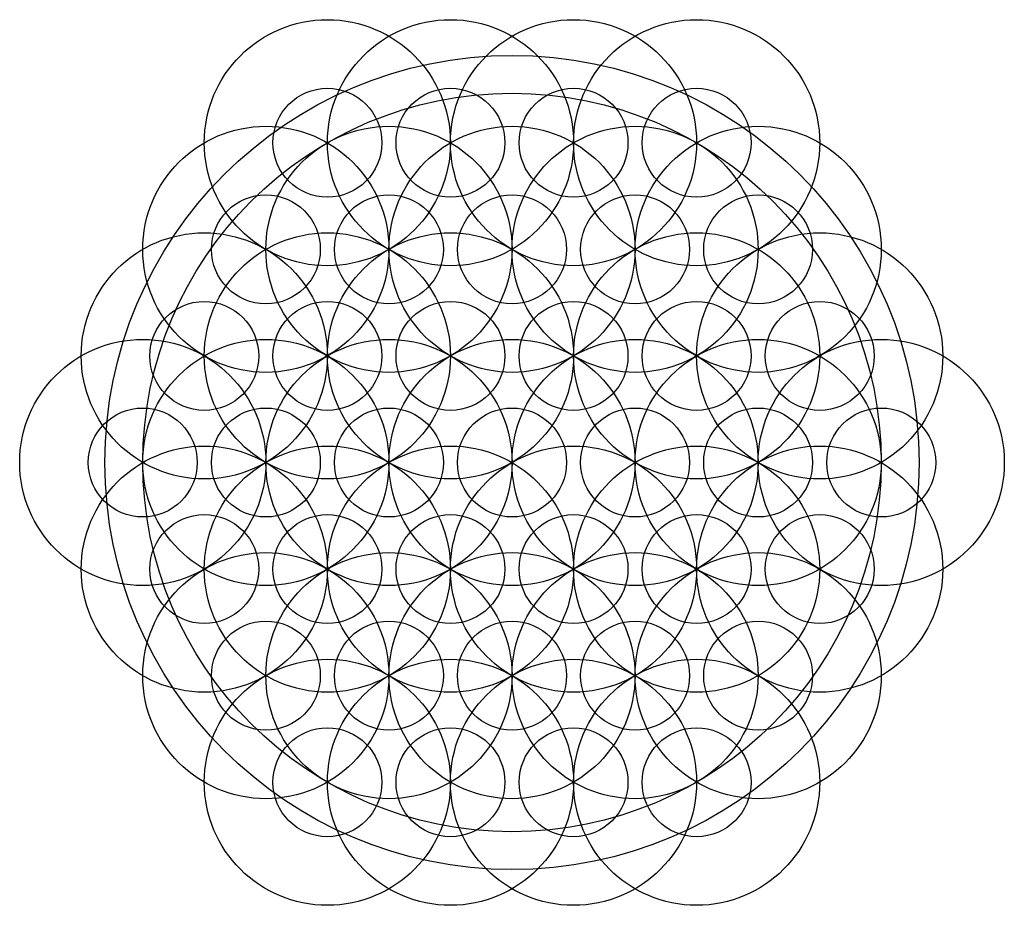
# Model space of a CAD drawing. Header units: inches. Extents: x -13 to 13, y -11.7 to 11.7.
import ezdxf

# ---------------------------------------------------------------- set-up
doc = ezdxf.new("R2010")
doc.units = ezdxf.units.IN
doc.header["$MEASUREMENT"] = 0

msp = doc.modelspace()

# ---------------------------------------------------------------- linework, layer by layer
for centre, radius in [((-4.875, 8.444), 3.25), ((-1.625, 8.444), 3.25), ((1.625, 8.444), 3.25), ((4.875, 8.444), 3.25), ((0, 0), 10.75), ((-4.875, 8.444), 1.438), ((-1.625, 8.444), 1.438), ((1.625, 8.444), 1.438), ((4.875, 8.444), 1.438), ((0, 0), 9.75), ((-6.5, 5.629), 3.25), ((-3.25, 5.629), 3.25), ((0, 5.629), 3.25), ((3.25, 5.629), 3.25), ((6.5, 5.629), 3.25), ((-6.5, 5.629), 1.438), ((-3.25, 5.629), 1.438), ((0, 5.629), 1.438), ((3.25, 5.629), 1.438), ((6.5, 5.629), 1.438), ((-8.125, 2.815), 3.25), ((-4.875, 2.815), 3.25), ((-1.625, 2.815), 3.25), ((4.875, 2.815), 3.25), ((8.125, 2.815), 3.25), ((-8.125, 2.815), 1.438), ((-4.875, 2.815), 1.438), ((-1.625, 2.815), 1.438), ((1.625, 2.815), 1.438), ((4.875, 2.815), 1.438), ((8.125, 2.815), 1.438), ((-9.75, 0), 3.25), ((-6.5, 0), 3.25), ((-3.25, 0), 3.25), ((0, 0), 3.25), ((3.25, 0), 3.25), ((6.5, 0), 3.25), ((9.75, 0), 3.25), ((-9.75, 0), 1.438), ((-6.5, 0), 1.438), ((-3.25, 0), 1.438), ((0, 0), 1.438), ((3.25, 0), 1.438), ((6.5, 0), 1.438), ((9.75, 0), 1.438), ((-8.125, -2.815), 3.25), ((-4.875, -2.815), 3.25), ((-1.625, -2.815), 3.25), ((1.625, -2.815), 3.25), ((4.875, -2.815), 3.25), ((8.125, -2.815), 3.25), ((-8.125, -2.815), 1.438), ((-4.875, -2.815), 1.438), ((-1.625, -2.815), 1.438), ((1.625, -2.815), 1.438), ((4.875, -2.815), 1.438), ((8.125, -2.815), 1.438), ((-6.5, -5.629), 3.25), ((-3.25, -5.629), 3.25), ((0, -5.629), 3.25), ((3.25, -5.629), 3.25), ((6.5, -5.629), 3.25), ((-6.5, -5.629), 1.438), ((-3.25, -5.629), 1.438), ((0, -5.629), 1.438), ((3.25, -5.629), 1.438), ((6.5, -5.629), 1.438), ((-4.875, -8.444), 3.25), ((-1.625, -8.444), 3.25), ((1.625, -8.444), 3.25), ((4.875, -8.444), 3.25), ((-4.875, -8.444), 1.438), ((-1.625, -8.444), 1.438), ((1.625, -8.444), 1.438), ((4.875, -8.444), 1.438)]:
    msp.add_circle(centre, radius)

doc.saveas('drawing.dxf')
